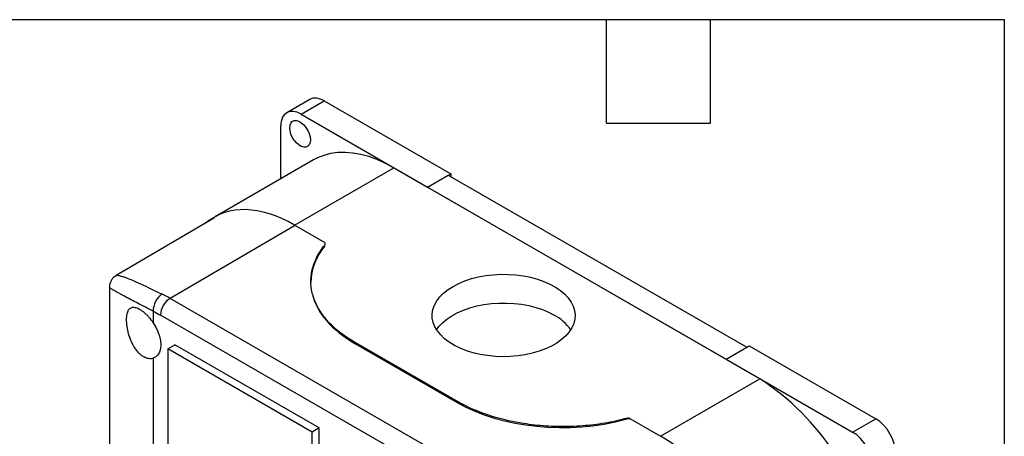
# Model space of a CAD drawing. Header units: millimetres. Extents: x 13 to 546, y 13 to 419.
# Tile 9 of 9: x 401 to 546, y 358 to 419. Entities that reach past the tile are written whole.
import ezdxf

# ---------------------------------------------------------------- set-up
doc = ezdxf.new("R2010")
doc.units = ezdxf.units.MM
doc.header["$LTSCALE"] = 2
doc.linetypes.add('SLD-Solid', pattern=[0])
doc.layers.add('TEXT', color=140, linetype='SLD-Solid', lineweight=25)

msp = doc.modelspace()

# ---------------------------------------------------------------- linework, layer by layer
for p, q in [((444.072, 407.367), (440.678, 405.407)), ((442.777, 405.199), (446.171, 407.159)), ((446.171, 407.159), (464.768, 396.423)), ((442.777, 405.199), (461.374, 394.463)), ((439.807, 395.692), (439.807, 403.484)), ((444.616, 398.467), (430.051, 390.06)), ((441.832, 388.874), (456.424, 397.298)), ((510.165, 366.275), (456.424, 397.298)), ((461.374, 394.463), (464.768, 396.423)), ((464.768, 396.423), (464.768, 396.012)), ((461.374, 394.461), (464.415, 396.216)), ((464.415, 396.216), (508.253, 370.909)), ((461.374, 394.463), (461.374, 394.461)), ((461.374, 394.461), (505.215, 369.152)), ((430.064, 389.928), (415.627, 381.456)), ((441.832, 388.776), (423.536, 378.091)), ((446.319, 386.283), (441.832, 388.874)), ((446.32, 386.185), (446.319, 386.283)), ((444.227, 380.579), (444.228, 380.442)), ((414.625, 379.707), (414.625, 344.4)), ((477.276, 347.067), (423.536, 378.091)), ((421.069, 376.215), (421.069, 374.492)), ((475.87, 344.623), (422.13, 375.646)), ((423.19, 370.667), (424.251, 371.279)), ((423.19, 370.667), (423.19, 351.042)), ((444.404, 358.42), (423.19, 370.667)), ((445.464, 359.033), (424.251, 371.279)), ((465.876, 362.86), (450.509, 371.731)), ((450.672, 371.468), (465.713, 362.785)), ((465.713, 362.785), (450.672, 371.468)), ((505.215, 369.155), (508.609, 371.114)), ((508.609, 371.114), (527.206, 360.378)), ((421.069, 369.29), (421.069, 349.847)), ((505.215, 369.152), (505.215, 369.155)), ((505.215, 369.155), (523.812, 358.419)), ((495.572, 357.85), (510.165, 366.275)), ((490.504, 360.306), (490.504, 360.406)), ((491.084, 360.343), (491.084, 360.441)), ((491.084, 360.441), (495.572, 357.85)), ((523.812, 358.419), (527.206, 360.378)), ((445.464, 359.033), (444.404, 358.42)), ((445.464, 331.329), (445.464, 359.033)), ((444.404, 330.521), (444.404, 358.42))]:
    msp.add_line(p, q)
at = {"flags": 128}
for points in [[(441.116, 403.18), (441.16, 403.575), (441.29, 403.896), (441.498, 404.124), (441.772, 404.246), (442.097, 404.255), (442.453, 404.151), (442.819, 403.94), (443.175, 403.633), (443.5, 403.249), (443.774, 402.81), (443.982, 402.342), (444.112, 401.871), (444.156, 401.425), (444.112, 401.03), (443.982, 400.71), (443.774, 400.482), (443.5, 400.359), (443.175, 400.35), (442.819, 400.454), (442.453, 400.666), (442.097, 400.972), (441.772, 401.357), (441.498, 401.796), (441.29, 402.264), (441.16, 402.735), (441.116, 403.18)], [(456.424, 397.298), (455.192, 397.957), (453.966, 398.507), (452.754, 398.945), (451.562, 399.27), (450.396, 399.478), (449.263, 399.569), (448.17, 399.543), (447.121, 399.399), (446.123, 399.139), (445.181, 398.764), (444.616, 398.467)], [(465.122, 379.868), (465.953, 380.299), (466.859, 380.677), (467.83, 380.997), (468.853, 381.256), (469.919, 381.45), (471.014, 381.578), (472.127, 381.638), (473.245, 381.63), (474.355, 381.553), (475.444, 381.408), (476.5, 381.197), (477.512, 380.923), (478.467, 380.588), (479.355, 380.196), (480.166, 379.752), (480.891, 379.261), (481.521, 378.728), (482.05, 378.16), (482.47, 377.562), (482.779, 376.942), (482.971, 376.306), (483.046, 375.662), (483.001, 375.018), (482.838, 374.379), (482.558, 373.755), (482.165, 373.151), (481.663, 372.574), (481.058, 372.032), (480.356, 371.53), (479.565, 371.073), (478.696, 370.668), (477.756, 370.319), (476.758, 370.029), (475.711, 369.802), (474.629, 369.641), (473.524, 369.546), (472.407, 369.521), (471.292, 369.564), (470.191, 369.675), (469.116, 369.853), (468.081, 370.096), (467.096, 370.401), (466.173, 370.765), (465.322, 371.183), (464.553, 371.651), (463.875, 372.164), (463.295, 372.715), (462.819, 373.299), (462.454, 373.909), (462.203, 374.538), (462.07, 375.178), (462.055, 375.824), (462.159, 376.466), (462.381, 377.098), (462.717, 377.714), (463.166, 378.305), (463.72, 378.865), (464.375, 379.388), (465.122, 379.868)], [(462.704, 373.471), (463.043, 373.939), (463.572, 374.507), (464.202, 375.04), (464.927, 375.531), (465.738, 375.975), (466.626, 376.367), (467.581, 376.702), (468.593, 376.976), (469.649, 377.187), (470.739, 377.332), (471.848, 377.409), (472.966, 377.417), (474.079, 377.357), (475.174, 377.229), (476.24, 377.035), (477.264, 376.776), (478.234, 376.456), (479.14, 376.078), (479.971, 375.647)], [(421.069, 374.492), (421.446, 373.865), (421.753, 373.206), (421.979, 372.537), (422.118, 371.881), (422.165, 371.259), (422.118, 370.69), (421.979, 370.194), (421.753, 369.787), (421.446, 369.483), (421.069, 369.29)]]:
    msp.add_lwpolyline(points, dxfattribs=at)
for centre, radius, start, end in [((425.203, 375.505), 3.076, 122.814, 177.37846), ((413.098, 360.033), 20.858, 59.97038, 63.58741), ((476.822, 369.715), 6.716, 34.00882, 62.03961), ((490.23, 335.35), 36.793, 8.35786, 57.19295)]:
    msp.add_arc(centre, radius, start, end)
for centre, major_axis, ratio, start_param, end_param in [((446.171, 403.729), (-2.1, 3.637), 0.5773815, 5.4978853, 6.2834201), ((442.777, 401.77), (-2.1, 3.637), 0.5773815, 5.4978853, 7.0686817), ((441.929, 369.644), (-11.911, 20.396), 0.5740133, 5.4949927, 6.3851719), ((466.228, 380.553), (22, 0.111), 0.5806369, 2.7054676, 3.1386502), ((466.228, 380.553), (22, 0.111), 0.5806369, 3.2813827, 3.9240484), ((481.269, 371.87), (22, 0.111), 0.5806369, 3.9240484, 5.1426292), ((490.882, 359.833), (0.9, 0.005), 0.5806369, 1.3408723, 2.0010365), ((527.206, 356.949), (-2.1, 3.637), 0.5773815, 3.927089, 5.4978853), ((495.669, 338.62), (-11.911, 20.396), 0.5740133, 4.0917257, 5.4949927), ((523.812, 354.989), (-2.1, 3.637), 0.5773815, 3.927089, 5.4978853)]:
    msp.add_ellipse(centre, major_axis=major_axis, ratio=ratio, start_param=start_param, end_param=end_param)
for points, knots in [([(446.259, 385.948), (446.301, 386), (446.328, 386.056), (446.348, 386.17), (446.342, 386.227), (446.319, 386.283)], [0, 0, 0, 0, 0.5, 0.5, 1, 1, 1, 1]), ([(450.509, 371.731), (449.732, 372.188), (449.02, 372.677), (447.724, 373.716), (447.146, 374.263), (446.389, 375.117), (446.155, 375.408), (445.726, 375.998), (445.532, 376.297), (445.181, 376.903), (445.026, 377.211), (444.756, 377.831), (444.641, 378.144), (444.359, 379.088), (444.253, 379.728), (444.21, 381.005), (444.272, 381.647), (444.562, 382.914), (444.791, 383.543), (445.407, 384.769), (445.793, 385.366), (446.259, 385.948)], [0, 0, 0, 0, 0.125, 0.125, 0.25, 0.25, 0.3125, 0.3125, 0.375, 0.375, 0.4375, 0.4375, 0.5, 0.5, 0.625, 0.625, 0.75, 0.75, 0.875, 0.875, 1, 1, 1, 1]), ([(415.622, 381.454), (415.473, 381.351), (415.178, 381.147), (414.864, 380.712), (414.661, 380.226), (414.636, 379.881), (414.623, 379.71)], [0, 0, 0, 0, 0.25555028, 0.50732916, 0.75554288, 1, 1, 1, 1]), ([(415.63, 381.444), (415.649, 381.458), (415.7, 381.494), (415.888, 381.49), (416.178, 381.439), (416.554, 381.332), (417.122, 381.134), (417.975, 380.792), (419.226, 380.236), (420.675, 379.552), (421.813, 378.991), (422.376, 378.713)], [0, 0, 0, 0, 0.0581999, 0.154143, 0.2468945, 0.3365809, 0.4233421, 0.5750587, 0.7209079, 0.862108, 1, 1, 1, 1]), ([(421.069, 376.215), (420.675, 376.414), (419.884, 376.814), (418.826, 377.359), (417.966, 377.809), (417.279, 378.174), (416.73, 378.468), (416.238, 378.736), (415.82, 378.967), (415.472, 379.165), (415.189, 379.33), (414.96, 379.468), (414.794, 379.573), (414.686, 379.648), (414.631, 379.693), (414.631, 379.703), (414.631, 379.707)], [0, 0, 0, 0, 0.0914125, 0.1838404, 0.2776683, 0.3442439, 0.4122852, 0.4819091, 0.5532248, 0.6189354, 0.6861644, 0.7549768, 0.8254329, 0.8898469, 0.9563146, 1, 1, 1, 1]), ([(422.376, 378.713), (422.002, 378.495), (421.655, 378.11), (421.166, 377.174), (421.043, 376.661), (421.069, 376.215)], [0, 0, 0, 0, 0.5, 0.5, 1, 1, 1, 1]), ([(421.069, 369.29), (420.856, 369.22), (420.629, 369.201), (420.271, 369.253), (420.149, 369.283), (419.907, 369.369), (419.787, 369.425), (419.547, 369.561), (419.426, 369.642), (419.191, 369.827), (419.077, 369.93), (418.744, 370.27), (418.532, 370.541), (418.247, 370.988), (418.157, 371.143), (417.987, 371.468), (417.906, 371.639), (417.683, 372.157), (417.558, 372.514), (417.352, 373.249), (417.276, 373.61), (417.199, 374.139), (417.179, 374.315), (417.153, 374.65), (417.146, 374.811), (417.146, 375.12), (417.152, 375.269), (417.179, 375.549), (417.198, 375.679), (417.275, 376.04), (417.353, 376.243), (417.505, 376.476), (417.562, 376.542), (417.687, 376.652), (417.757, 376.696), (417.98, 376.791), (418.15, 376.807), (418.533, 376.747), (418.74, 376.672), (419.075, 376.493), (419.191, 376.422), (419.425, 376.262), (419.543, 376.172), (419.783, 375.973), (419.905, 375.863), (420.149, 375.627), (420.269, 375.502), (420.624, 375.105), (420.856, 374.809), (421.069, 374.492)], [0, 0, 0, 0, 0.0625, 0.0625, 0.09375, 0.09375, 0.125, 0.125, 0.15625, 0.15625, 0.1875, 0.1875, 0.25, 0.25, 0.28125, 0.28125, 0.3125, 0.3125, 0.375, 0.375, 0.4375, 0.4375, 0.46875, 0.46875, 0.5, 0.5, 0.53125, 0.53125, 0.5625, 0.5625, 0.625, 0.625, 0.65625, 0.65625, 0.6875, 0.6875, 0.75, 0.75, 0.8125, 0.8125, 0.84375, 0.84375, 0.875, 0.875, 0.90625, 0.90625, 0.9375, 0.9375, 1, 1, 1, 1]), ([(450.509, 371.731), (450.527, 371.681), (450.548, 371.632), (450.6, 371.538), (450.633, 371.49), (450.672, 371.468)], [0, 0, 0, 0, 0.5, 0.5, 1, 1, 1, 1]), ([(465.713, 362.785), (465.752, 362.763), (465.785, 362.772), (465.836, 362.806), (465.857, 362.832), (465.876, 362.86)], [0, 0, 0, 0, 0.5, 0.5, 1, 1, 1, 1]), ([(490.504, 360.406), (489.496, 360.137), (488.459, 359.914), (486.329, 359.557), (485.243, 359.426), (483.596, 359.3), (483.042, 359.271), (481.937, 359.235), (481.384, 359.229), (480.277, 359.242), (479.722, 359.261), (478.619, 359.322), (478.07, 359.364), (476.434, 359.527), (475.354, 359.684), (473.255, 360.088), (472.228, 360.337), (470.258, 360.919), (469.308, 361.255), (467.514, 362.001), (466.669, 362.411), (465.876, 362.86)], [0, 0, 0, 0, 0.125, 0.125, 0.25, 0.25, 0.3125, 0.3125, 0.375, 0.375, 0.4375, 0.4375, 0.5, 0.5, 0.625, 0.625, 0.75, 0.75, 0.875, 0.875, 1, 1, 1, 1]), ([(491.084, 360.441), (490.987, 360.454), (490.887, 360.458), (490.689, 360.446), (490.594, 360.431), (490.504, 360.406)], [0, 0, 0, 0, 0.5, 0.5, 1, 1, 1, 1])]:
    msp.add_open_spline(points, degree=3, knots=knots)
msp.add_open_spline([(421.069, 376.215), (421.423, 376.04), (421.775, 375.851), (422.13, 375.646)], degree=3)
at = {"layer": 'TEXT'}
for p, q in [((12.7, 419.1), (546.1, 419.1)), ((487.68, 403.86), (487.68, 419.1)), ((502.92, 403.86), (502.92, 419.1)), ((546.1, 419.1), (546.1, 12.7)), ((487.68, 403.86), (502.92, 403.86))]:
    msp.add_line(p, q, dxfattribs=at)

doc.saveas('drawing.dxf')
